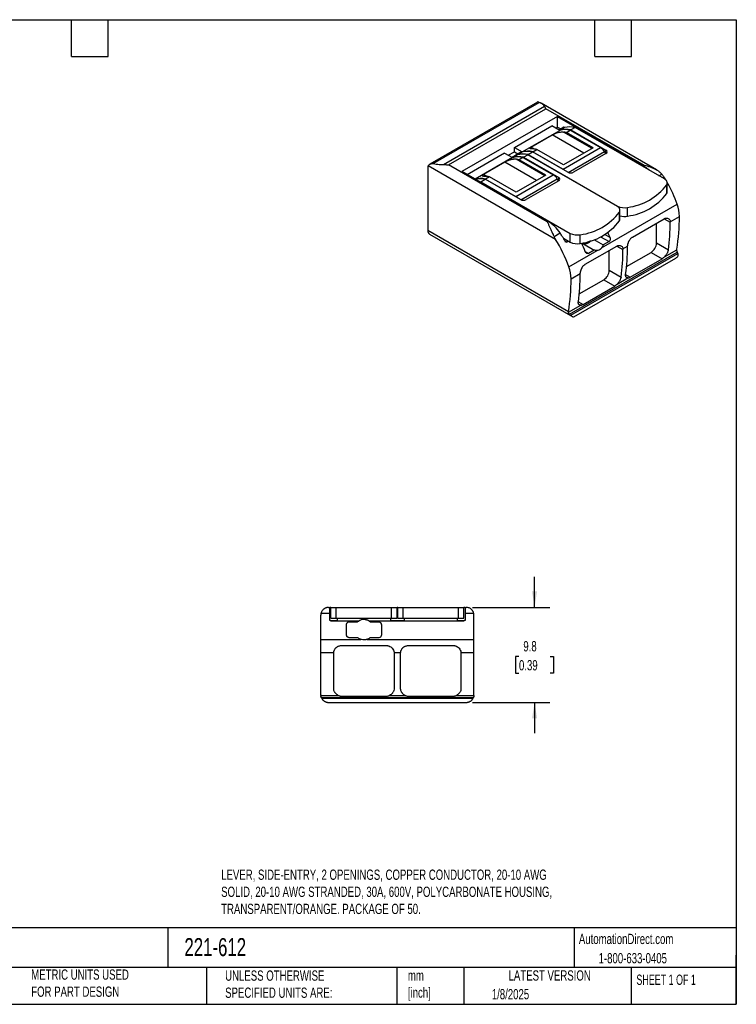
# Model space of a CAD drawing. Header units: millimetres. Extents: x 3 to 137, y 3 to 105.
# Tile 2 of 2: x 63 to 137, y 3 to 105. Entities that reach past the tile are written whole.
import ezdxf

# ---------------------------------------------------------------- set-up
doc = ezdxf.new("R2010")
doc.units = ezdxf.units.MM
doc.header["$LTSCALE"] = 0.5
doc.linetypes.add('SLD-Solid', pattern=[0])
doc.layers.add('DIMENSIONS', color=140, linetype='SLD-Solid', lineweight=25)
doc.layers.add('TEXT', color=140, linetype='SLD-Solid', lineweight=25)
doc.styles.add('SLDTEXTSTYLE0', font='TXT', dxfattribs={"width": 0.7})
doc.styles.add('SLDTEXTSTYLE1', font='TXT', dxfattribs={"width": 0.65})
doc.dimstyles.new('SLDDIMSTYLE1', dxfattribs={"dimtxt": 1.079004, "dimasz": 1.651, "dimexe": 0, "dimexo": 0.0625, "dimgap": 0.269751, "dimtad": 0, "dimtih": 1, "dimtoh": 1, "dimrnd": 1e-09, "dimzin": 12, "dimdsep": 46, "dimtxsty": 'SLDTEXTSTYLE0', "dimsah": 1, "dimcen": 0.09, "dimadec": 0, "dimazin": 3, "dimtfac": 1, "dimtmove": 0, "dimatfit": 0, "dimfxl": 0, "dimfrac": 2, "dimtolj": 1, "dimtzin": 12, "dimarcsym": 0})

# ---------------------------------------------------------------- blocks, each defined once
blk = doc.blocks.new('_D_2')
at = {"layer": 'DIMENSIONS'}
for p, q in [((115.72, 44.13), (115.72, 47.3)), ((109.3, 44.13), (117.3, 44.13)), ((114.11, 39.05), (113.75, 39.05)), ((113.75, 39.05), (113.75, 37.33)), ((117.32, 39.05), (117.68, 39.05)), ((117.68, 39.05), (117.68, 37.33)), ((113.75, 37.33), (114.11, 37.33)), ((117.68, 37.33), (117.32, 37.33)), ((109.3, 34.33), (117.3, 34.33)), ((115.72, 34.33), (115.72, 31.15))]:
    blk.add_line(p, q, dxfattribs=at)
for points in [[(115.72, 44.13), (115.97, 45.78), (115.46, 45.78)], [(115.72, 34.33), (115.46, 32.68), (115.97, 32.68)]]:
    blk.add_solid(points, dxfattribs=at)
at = {"layer": 'DIMENSIONS', "char_height": 1.058, "attachment_point": 1, "style": 'SLDTEXTSTYLE0'}
for s, insert in [('9.8', (114.56, 40.65)), ('0.39', (114.11, 38.69))]:
    blk.add_mtext(s, dxfattribs=dict(at, insert=insert))

msp = doc.modelspace()

# ---------------------------------------------------------------- linework, layer by layer
for p, q in [((116.015, 96.273), (104.916, 89.866)), ((105.275, 89.931), (116.206, 96.241)), ((106.327, 89.821), (116.759, 95.844)), ((106.835, 89.794), (116.876, 95.591)), ((128.279, 89.279), (116.385, 96.145)), ((127.058, 89.713), (116.876, 95.591)), ((118.067, 94.801), (108.203, 89.107)), ((118.067, 94.801), (126.97, 89.662)), ((118.067, 93.699), (118.067, 94.801)), ((113.648, 91.597), (117.502, 93.821)), ((118.308, 93.356), (117.502, 93.821)), ((117.891, 93.597), (118.067, 93.699)), ((118.067, 93.699), (118.414, 93.499)), ((118.728, 93.68), (118.276, 93.419)), ((118.799, 93.64), (118.347, 93.378)), ((118.799, 93.64), (118.728, 93.68)), ((119.895, 93.66), (119.443, 93.399)), ((129.115, 88.338), (119.895, 93.66)), ((114.454, 91.131), (118.308, 93.356)), ((115.334, 91.623), (117.526, 92.889)), ((120.8, 90.999), (117.526, 92.889)), ((118.276, 93.374), (118.276, 93.419)), ((118.276, 93.419), (118.347, 93.378)), ((121.649, 91.488), (118.714, 93.183)), ((118.997, 93.142), (119.404, 93.376)), ((121.755, 91.55), (118.997, 93.142)), ((119.404, 93.376), (122.515, 91.58)), ((119.443, 93.399), (123.084, 91.297)), ((113.648, 91.147), (113.648, 91.597)), ((113.648, 91.597), (114.454, 91.131)), ((115.673, 91.428), (115.334, 91.623)), ((118.661, 89.356), (122.515, 91.58)), ((121.755, 91.55), (118.714, 89.794)), ((112.623, 91.005), (108.769, 88.78)), ((113.429, 90.539), (109.575, 88.315)), ((112.623, 91.005), (113.429, 90.539)), ((113.012, 90.78), (113.648, 91.147)), ((113.397, 90.603), (113.849, 90.864)), ((113.397, 90.558), (113.397, 90.603)), ((113.468, 90.562), (113.397, 90.603)), ((113.468, 90.562), (113.92, 90.823)), ((113.648, 91.147), (113.994, 90.947)), ((113.849, 90.864), (113.92, 90.823)), ((113.892, 90.888), (114.344, 91.15)), ((113.892, 90.839), (113.892, 90.888)), ((113.963, 90.848), (113.892, 90.888)), ((113.963, 90.848), (114.415, 91.109)), ((114.525, 90.56), (114.118, 90.325)), ((114.344, 91.15), (114.415, 91.109)), ((114.525, 90.56), (117.636, 88.764)), ((114.564, 90.582), (115.016, 90.844)), ((114.564, 90.582), (118.205, 88.48)), ((124.236, 85.521), (115.016, 90.844)), ((115.059, 90.868), (115.511, 91.129)), ((115.059, 90.868), (124.279, 85.545)), ((119.153, 89.027), (115.511, 91.129)), ((115.55, 91.152), (115.957, 91.386)), ((115.55, 91.152), (118.661, 89.356)), ((118.714, 89.794), (115.957, 91.386)), ((119.179, 89.013), (122.933, 91.181)), ((123.084, 90.97), (119.718, 89.027)), ((123.082, 90.969), (122.933, 91.181)), ((123.084, 90.97), (123.084, 91.297)), ((104.714, 89.479), (104.714, 83.017)), ((117.884, 82.11), (104.751, 89.691)), ((117.017, 83.916), (106.835, 89.794)), ((112.647, 90.072), (110.455, 88.807)), ((115.921, 88.182), (112.647, 90.072)), ((116.77, 88.672), (113.835, 90.366)), ((116.876, 88.733), (114.118, 90.325)), ((126.97, 89.662), (127.058, 89.713)), ((117.106, 83.967), (108.203, 89.107)), ((110.794, 88.611), (110.455, 88.807)), ((111.078, 88.57), (110.671, 88.335)), ((113.835, 86.978), (111.078, 88.57)), ((113.782, 86.539), (117.636, 88.764)), ((116.876, 88.733), (113.835, 86.978)), ((118.205, 88.153), (118.205, 88.48)), ((128.55, 88.664), (128.849, 88.836)), ((129.245, 88.245), (129.056, 88.559)), ((110.18, 88.051), (110.632, 88.313)), ((110.18, 88.051), (119.399, 82.729)), ((114.274, 86.21), (110.632, 88.313)), ((110.671, 88.335), (113.782, 86.539)), ((114.3, 86.197), (118.054, 88.364)), ((118.205, 88.153), (114.839, 86.21)), ((118.203, 88.152), (118.054, 88.364)), ((129.354, 86.844), (129.354, 87.742)), ((129.408, 87.031), (129.408, 87.929)), ((122.633, 81.226), (130.429, 85.727)), ((124.279, 85.495), (124.279, 85.545)), ((125.309, 84.509), (125.309, 85.407)), ((124.475, 84.028), (124.475, 84.926)), ((124.529, 84.215), (124.529, 85.113)), ((129.715, 83.931), (130.664, 84.479)), ((117.017, 83.916), (117.106, 83.967)), ((125.813, 82.348), (129.087, 84.238)), ((128.303, 81.735), (128.303, 83.786)), ((129.088, 84.238), (129.716, 83.875)), ((119.218, 74.644), (104.714, 83.017)), ((104.879, 82.651), (119.661, 74.117)), ((117.723, 82.413), (118.354, 82.777)), ((119.399, 81.831), (119.399, 82.729)), ((120.43, 81.693), (120.43, 82.591)), ((122.535, 82.384), (123.398, 81.886)), ((122.974, 82.62), (123.487, 82.324)), ((118.686, 82.242), (119.399, 81.831)), ((118.986, 81.841), (118.933, 81.81)), ((118.986, 81.841), (119.184, 81.955)), ((118.986, 81.841), (118.986, 81.841)), ((119.004, 81.809), (119.22, 81.934)), ((120.63, 81.573), (120.765, 81.651)), ((120.765, 81.651), (121.878, 81.008)), ((120.934, 79.532), (124.208, 81.422)), ((121.845, 82.088), (122.796, 81.539)), ((123.398, 81.886), (122.796, 81.539)), ((124.209, 81.421), (124.837, 81.059)), ((124.836, 81.114), (125.314, 81.39)), ((128.303, 81.735), (129.518, 81.034)), ((119.257, 79.277), (122.174, 80.961)), ((119.327, 74.389), (130.423, 80.795)), ((119.459, 74.28), (130.509, 80.659)), ((120.941, 80.855), (121.276, 80.661)), ((121.878, 81.008), (121.276, 80.661)), ((123.424, 78.919), (123.424, 80.969)), ((125.208, 79.295), (127.737, 80.756)), ((127.737, 80.756), (128.869, 80.102)), ((129.111, 80.306), (130.379, 81.038)), ((119.784, 74.111), (130.277, 80.169)), ((125.595, 78.212), (128.869, 80.102)), ((119.492, 78.029), (120.435, 78.574)), ((123.424, 78.919), (124.639, 78.217)), ((125.112, 78.491), (125.595, 78.212)), ((120.329, 76.479), (122.858, 77.939)), ((120.716, 75.395), (123.99, 77.285)), ((122.858, 77.939), (123.99, 77.285)), ((124.232, 77.489), (125.352, 78.136)), ((119.211, 74.591), (120.473, 75.319)), ((120.233, 75.674), (120.716, 75.395)), ((94.469, 44.126), (94.594, 44.126)), ((94.594, 43.552), (94.594, 44.126)), ((94.699, 44.126), (94.594, 44.126)), ((94.699, 43.026), (94.699, 44.126)), ((94.699, 44.126), (95.259, 44.126)), ((95.259, 43.026), (95.259, 44.126)), ((95.259, 44.126), (100.979, 44.126)), ((100.979, 43.026), (100.979, 44.126)), ((100.979, 44.126), (101.539, 44.126)), ((101.539, 43.026), (101.539, 44.126)), ((101.599, 44.126), (101.539, 44.126)), ((101.599, 43.026), (101.599, 44.126)), ((101.599, 44.126), (102.159, 44.126)), ((102.159, 43.026), (102.159, 44.126)), ((102.159, 44.126), (107.879, 44.126)), ((107.879, 43.026), (107.879, 44.126)), ((107.879, 44.126), (108.439, 44.126)), ((108.439, 43.026), (108.439, 44.126)), ((108.544, 44.126), (108.439, 44.126)), ((108.544, 44.126), (108.669, 44.126)), ((108.544, 44.126), (108.544, 43.552)), ((93.669, 40.828), (93.669, 43.326)), ((93.701, 43.552), (94.594, 43.552)), ((94.594, 42.776), (94.594, 43.552)), ((94.669, 42.776), (94.594, 42.776)), ((94.669, 42.75), (94.669, 42.776)), ((94.669, 42.776), (95.394, 42.776)), ((94.669, 42.75), (97.619, 42.75)), ((94.699, 43.026), (95.259, 43.026)), ((95.259, 43.026), (100.979, 43.026)), ((95.394, 42.776), (95.394, 43.026)), ((98.618, 42.75), (108.469, 42.75)), ((100.844, 43.026), (100.844, 42.776)), ((100.844, 42.776), (102.294, 42.776)), ((100.979, 43.026), (101.539, 43.026)), ((101.599, 43.026), (102.159, 43.026)), ((102.159, 43.026), (107.879, 43.026)), ((102.294, 42.776), (102.294, 43.026)), ((107.744, 43.026), (107.744, 42.776)), ((107.744, 42.776), (108.469, 42.776)), ((107.879, 43.026), (108.439, 43.026)), ((108.544, 42.776), (108.469, 42.776)), ((108.469, 42.75), (108.469, 42.776)), ((108.544, 43.552), (108.544, 42.776)), ((108.544, 43.552), (109.436, 43.552)), ((109.469, 40.828), (109.469, 43.326)), ((96.319, 41.301), (96.319, 42.351)), ((96.619, 42.651), (97.469, 42.651)), ((98.768, 42.651), (99.619, 42.651)), ((99.919, 42.351), (99.919, 41.301)), ((93.669, 39.466), (93.669, 40.828)), ((93.669, 40.828), (97.794, 40.828)), ((97.469, 41.001), (96.619, 41.001)), ((98.443, 40.828), (109.469, 40.828)), ((99.619, 41.001), (98.768, 41.001)), ((109.469, 39.466), (109.469, 40.828)), ((95.799, 40.196), (100.429, 40.196)), ((102.699, 40.196), (107.329, 40.196)), ((93.669, 39.466), (95.002, 39.466)), ((93.669, 35.126), (93.669, 39.466)), ((94.999, 35.776), (94.999, 39.396)), ((101.226, 39.466), (101.902, 39.466)), ((101.229, 39.396), (101.229, 35.776)), ((101.899, 35.776), (101.899, 39.396)), ((108.126, 39.466), (109.469, 39.466)), ((108.129, 39.396), (108.129, 35.776)), ((109.469, 35.126), (109.469, 39.466)), ((93.672, 35.053), (95.456, 35.053)), ((93.723, 34.837), (109.415, 34.837)), ((93.755, 34.765), (109.382, 34.765)), ((95.799, 34.976), (100.429, 34.976)), ((100.772, 35.053), (102.356, 35.053)), ((102.699, 34.976), (107.329, 34.976)), ((107.672, 35.053), (109.466, 35.053)), ((94.469, 34.326), (108.669, 34.326))]:
    msp.add_line(p, q)
at = {"flags": 128}
msp.add_lwpolyline([(109.974, 88.084), (110.034, 88.076), (110.18, 88.051)], dxfattribs=at)
for centre, radius, start, end in [((119.391, 91.298), 2.415, 77.95702, 104.18778), ((118.9, 91.014), 2.415, 77.95702, 104.18778), ((118.939, 91.037), 2.415, 77.95702, 104.18778), ((118.439, 90.298), 2.898, 78.89322, 84.562), ((121.802, 90.416), 1.365, 34.08066, 58.53482), ((114.021, 88.198), 2.415, 77.95702, 104.18778), ((114.06, 88.22), 2.415, 77.95702, 104.18778), ((114.512, 88.481), 2.415, 77.95702, 104.18778), ((114.555, 88.506), 2.415, 77.95702, 104.18778), ((115.007, 88.767), 2.415, 77.95702, 104.18778), ((115.046, 88.789), 2.415, 77.95702, 104.18778), ((115.398, 88.543), 2.898, 78.89322, 84.562), ((123.022, 91.133), 0.175, 290.78342, 69.21658), ((105.274, 89.489), 0.561, 158.89359, 181.06368), ((113.56, 87.482), 2.898, 78.89322, 84.562), ((125.235, 86.706), 3.428, 48.04907, 59.58818), ((110.519, 85.726), 2.898, 78.89322, 84.562), ((116.923, 87.599), 1.365, 34.08066, 58.53482), ((118.143, 88.317), 0.175, 290.78342, 69.21658), ((118.058, 88.335), 1.186, 45.27723, 59.42556), ((119.436, 89.573), 0.615, 242.60967, 297.39033), ((110.167, 85.973), 2.415, 77.95702, 104.18778), ((110.126, 85.932), 2.434, 78.00769, 102.72875), ((124.58, 91.341), 5.978, 277.00525, 322.98937), ((128.968, 87.933), 0.431, 333.7699, 69.98824), ((116.16, 80.556), 15.177, 19.91949, 29.2153), ((113.179, 85.518), 1.186, 45.27723, 59.42556), ((124.58, 90.443), 5.978, 277.00525, 322.98937), ((129.047, 87.034), 0.361, 328.27991, 359.55943), ((114.557, 86.756), 0.615, 242.60967, 297.39033), ((124.089, 85.116), 0.431, 333.7699, 69.98824), ((124.988, 86.923), 1.549, 242.76583, 281.98912), ((126.97, 84.428), 3.695, 0.7912, 20.57699), ((119.701, 88.524), 5.978, 277.00525, 322.98937), ((124.987, 86.139), 1.662, 254.01512, 281.20264), ((109.548, 84.483), 21.116, 350.76342, 359.9902), ((114.971, 80.478), 4.09, 34.20481, 58.5465), ((119.701, 87.626), 5.978, 277.00525, 322.98937), ((124.168, 84.217), 0.361, 328.27991, 359.55943), ((108.204, 83.954), 21.512, 352.19959, 359.79055), ((105.104, 82.973), 0.393, 173.54907, 235.13875), ((105.298, 74.305), 15.564, 28.83008, 32.98193), ((120.109, 84.107), 1.549, 242.76583, 281.98912), ((109.648, 76.754), 14.918, 21.92483, 23.96679), ((104.916, 74.076), 15.254, 19.93343, 31.77772), ((105.35, 74.334), 15.566, 28.69876, 28.83133), ((120.109, 83.208), 1.549, 242.76583, 281.98912), ((106.991, 75.237), 15.039, 21.93231, 25.53197), ((120.866, 82.46), 0.816, 262.91571, 323.56968), ((103.799, 81.411), 21.512, 352.19959, 359.79055), ((127.083, 81.786), 1.22, 302.38686, 357.61314), ((103.325, 81.137), 21.512, 352.19959, 359.79055), ((115.798, 77.978), 3.695, 0.7912, 20.57699), ((98.92, 78.594), 21.512, 352.19959, 359.79055), ((122.204, 78.97), 1.22, 302.38686, 357.61314), ((98.376, 78.033), 21.116, 350.76342, 359.9902)]:
    msp.add_arc(centre, radius, start, end)
for points, knots in [([(116.206, 96.241), (116.171, 96.257), (116.102, 96.287), (116.048, 96.295), (116.023, 96.274), (116.017, 96.269)], [0, 0, 0, 0, 0.4421345, 0.8656069, 1, 1, 1, 1]), ([(116.759, 95.844), (116.72, 95.912), (116.65, 95.97), (116.464, 96.103), (116.339, 96.174), (116.206, 96.241)], [0, 0, 0, 0, 0.4179246, 0.4179246, 1, 1, 1, 1]), ([(116.876, 95.591), (116.866, 95.615), (116.847, 95.663), (116.818, 95.729), (116.789, 95.79), (116.769, 95.826), (116.759, 95.844)], [0, 0, 0, 0, 0.2499598, 0.4999862, 0.750016, 1, 1, 1, 1]), ([(117.526, 92.889), (117.539, 92.896), (117.565, 92.911), (117.608, 92.934), (117.654, 92.956), (117.707, 92.981), (117.828, 93.035), (118.037, 93.112), (118.276, 93.169), (118.508, 93.195), (118.642, 93.187), (118.714, 93.183)], [0, 0, 0, 0, 0.0356232, 0.0706556, 0.1055787, 0.14071, 0.188126, 0.3694171, 0.5956026, 0.7827925, 1, 1, 1, 1]), ([(115.673, 91.428), (115.636, 91.431), (115.562, 91.438), (115.461, 91.446), (115.374, 91.454), (115.298, 91.464), (115.239, 91.475), (115.2, 91.496), (115.198, 91.529), (115.256, 91.576), (115.31, 91.61), (115.326, 91.619), (115.334, 91.623)], [0, 0, 0, 0, 0.1157362, 0.2314112, 0.3444743, 0.4488773, 0.5715499, 0.6767898, 0.8249172, 0.9543334, 0.9770602, 1, 1, 1, 1]), ([(104.751, 89.691), (104.759, 89.707), (104.773, 89.737), (104.805, 89.779), (104.843, 89.816), (104.885, 89.848), (104.933, 89.876), (104.983, 89.9), (105.037, 89.918), (105.094, 89.932), (105.153, 89.939), (105.214, 89.94), (105.254, 89.934), (105.275, 89.931)], [0, 0, 0, 0, 0.0960336, 0.1886204, 0.2788655, 0.3676809, 0.4558037, 0.5438307, 0.6322671, 0.7215799, 0.8122528, 0.9048382, 1, 1, 1, 1]), ([(105.275, 89.931), (105.488, 89.892), (105.687, 89.863), (106.013, 89.829), (106.163, 89.818), (106.327, 89.821)], [0, 0, 0, 0, 0.5469343, 0.5469343, 1, 1, 1, 1]), ([(106.327, 89.821), (106.369, 89.822), (106.453, 89.823), (106.58, 89.818), (106.707, 89.81), (106.792, 89.8), (106.835, 89.794)], [0, 0, 0, 0, 0.249984, 0.5000138, 0.7500402, 1, 1, 1, 1]), ([(113.835, 90.366), (113.808, 90.369), (113.751, 90.373), (113.659, 90.374), (113.559, 90.369), (113.45, 90.357), (113.336, 90.337), (113.217, 90.308), (113.096, 90.271), (112.975, 90.227), (112.856, 90.178), (112.742, 90.125), (112.678, 90.09), (112.647, 90.072)], [0, 0, 0, 0, 0.08217822, 0.17265702, 0.26879699, 0.36804673, 0.46798521, 0.56639002, 0.66135109, 0.75146365, 0.83623386, 0.9180662, 1, 1, 1, 1]), ([(128.849, 88.836), (128.818, 88.868), (128.756, 88.932), (128.658, 89.018), (128.559, 89.096), (128.459, 89.167), (128.359, 89.232), (128.198, 89.326), (127.971, 89.44), (127.672, 89.557), (127.367, 89.65), (127.161, 89.692), (127.058, 89.713)], [0, 0, 0, 0, 0.0657021, 0.1297988, 0.1916114, 0.251405, 0.30969, 0.3669448, 0.5252498, 0.6834867, 0.8417587, 1, 1, 1, 1]), ([(110.455, 88.807), (110.441, 88.799), (110.413, 88.782), (110.381, 88.761), (110.356, 88.741), (110.339, 88.725), (110.328, 88.71), (110.323, 88.698), (110.323, 88.688), (110.328, 88.679), (110.338, 88.671), (110.351, 88.664), (110.368, 88.659), (110.388, 88.654), (110.412, 88.649), (110.438, 88.645), (110.467, 88.641), (110.498, 88.638), (110.531, 88.635), (110.566, 88.631), (110.603, 88.628), (110.64, 88.625), (110.678, 88.622), (110.717, 88.618), (110.755, 88.615), (110.781, 88.612), (110.794, 88.611)], [0, 0, 0, 0, 0.04087595, 0.08102026, 0.12095032, 0.16096959, 0.20118898, 0.24155818, 0.28189825, 0.32193029, 0.3619024, 0.40275863, 0.44444113, 0.48684668, 0.52985693, 0.57334114, 0.61715841, 0.6611594, 0.70518778, 0.74908138, 0.79267315, 0.83579187, 0.87826285, 0.91990839, 0.96054825, 1, 1, 1, 1]), ([(129.056, 88.559), (129.035, 88.592), (128.993, 88.657), (128.924, 88.749), (128.874, 88.807), (128.849, 88.836)], [0, 0, 0, 0, 0.33592205, 0.66932994, 1, 1, 1, 1]), ([(117.017, 83.916), (117.037, 83.879), (117.078, 83.804), (117.139, 83.681), (117.2, 83.551), (117.263, 83.414), (117.328, 83.269), (117.396, 83.118), (117.466, 82.958), (117.542, 82.789), (117.611, 82.64), (117.672, 82.513), (117.706, 82.447), (117.723, 82.413)], [0, 0, 0, 0, 0.0975482, 0.195127, 0.2927067, 0.3902722, 0.4878305, 0.5854192, 0.6833169, 0.7834214, 0.8877482, 0.9429255, 1, 1, 1, 1]), ([(129.087, 84.238), (129.101, 84.246), (129.128, 84.261), (129.174, 84.28), (129.224, 84.296), (129.366, 84.322), (129.589, 84.263), (129.702, 84.064), (129.714, 83.941), (129.715, 83.931)], [0, 0, 0, 0, 0.04903, 0.097438, 0.161208, 0.2243243, 0.5933226, 0.9673874, 1, 1, 1, 1]), ([(129.715, 83.931), (129.715, 83.915), (129.717, 83.897), (129.716, 83.878), (129.716, 83.875)], [0, 0, 0, 0, 0.8471869, 1, 1, 1, 1]), ([(117.723, 82.413), (117.744, 82.367), (117.793, 82.264), (117.851, 82.165), (117.884, 82.11)], [0, 0, 0, 0, 0.44570376, 1, 1, 1, 1]), ([(123.487, 82.324), (123.494, 82.306), (123.506, 82.272), (123.516, 82.222), (123.524, 82.145), (123.515, 82.03), (123.463, 81.937), (123.417, 81.898), (123.404, 81.89), (123.398, 81.886)], [0, 0, 0, 0, 0.1167025, 0.2171462, 0.3039226, 0.573138, 0.8929218, 0.9462367, 1, 1, 1, 1]), ([(125.314, 81.39), (125.316, 81.417), (125.321, 81.469), (125.335, 81.552), (125.354, 81.635), (125.377, 81.72), (125.405, 81.803), (125.438, 81.885), (125.476, 81.964), (125.517, 82.04), (125.564, 82.112), (125.626, 82.193), (125.7, 82.269), (125.768, 82.322), (125.804, 82.343), (125.813, 82.348)], [0, 0, 0, 0, 0.0770563, 0.1529697, 0.2280701, 0.3026086, 0.3767732, 0.4507079, 0.5245324, 0.5983638, 0.6723373, 0.7466269, 0.8716918, 0.9674959, 1, 1, 1, 1]), ([(122.796, 81.539), (122.786, 81.51), (122.766, 81.452), (122.728, 81.371), (122.684, 81.295), (122.65, 81.249), (122.633, 81.226)], [0, 0, 0, 0, 0.2503404, 0.499972, 0.749574, 1, 1, 1, 1]), ([(124.208, 81.422), (124.222, 81.429), (124.249, 81.444), (124.295, 81.464), (124.345, 81.479), (124.487, 81.506), (124.71, 81.447), (124.823, 81.247), (124.835, 81.124), (124.836, 81.114)], [0, 0, 0, 0, 0.04903, 0.097438, 0.161208, 0.2243243, 0.5933226, 0.9673874, 1, 1, 1, 1]), ([(121.276, 80.661), (121.265, 80.656), (121.243, 80.645), (121.207, 80.638), (121.171, 80.638), (121.134, 80.646), (121.097, 80.661), (121.059, 80.686), (121.02, 80.723), (120.988, 80.764), (120.961, 80.809), (120.949, 80.838), (120.941, 80.855)], [0, 0, 0, 0, 0.0908876, 0.1808179, 0.2708662, 0.3618345, 0.4554936, 0.5578781, 0.6775954, 0.8074145, 0.8899621, 1, 1, 1, 1]), ([(122.174, 80.961), (122.149, 80.96), (122.099, 80.957), (122.025, 80.965), (121.95, 80.981), (121.902, 80.999), (121.878, 81.008)], [0, 0, 0, 0, 0.250426, 0.500028, 0.7496596, 1, 1, 1, 1]), ([(122.633, 81.226), (122.617, 81.207), (122.586, 81.169), (122.534, 81.12), (122.479, 81.076), (122.384, 81.015), (122.28, 80.974), (122.195, 80.964), (122.174, 80.961)], [0, 0, 0, 0, 0.12638276, 0.25182912, 0.37664603, 0.50111761, 0.87419542, 1, 1, 1, 1]), ([(124.836, 81.114), (124.836, 81.099), (124.837, 81.08), (124.837, 81.061), (124.837, 81.059)], [0, 0, 0, 0, 0.84718687, 1, 1, 1, 1]), ([(128.869, 80.102), (128.888, 80.114), (128.929, 80.14), (128.991, 80.19), (129.052, 80.246), (129.092, 80.287), (129.111, 80.306)], [0, 0, 0, 0, 0.2309977, 0.4990235, 0.7674631, 1, 1, 1, 1]), ([(129.518, 81.034), (129.516, 81.023), (129.512, 80.999), (129.494, 80.915), (129.455, 80.804), (129.392, 80.675), (129.323, 80.561), (129.231, 80.433), (129.15, 80.348), (129.111, 80.306)], [0, 0, 0, 0, 0.04759392, 0.10545222, 0.3558326, 0.48733351, 0.60627418, 0.80691159, 1, 1, 1, 1]), ([(130.276, 80.17), (130.287, 80.176), (130.337, 80.201), (130.412, 80.263), (130.491, 80.355), (130.539, 80.458), (130.546, 80.548), (130.532, 80.615), (130.517, 80.644), (130.509, 80.659)], [0, 0, 0, 0, 0.0588554, 0.2761693, 0.4752333, 0.6568115, 0.8280398, 0.9132897, 1, 1, 1, 1]), ([(130.379, 81.038), (130.377, 81.026), (130.372, 81.003), (130.372, 80.962), (130.376, 80.919), (130.385, 80.875), (130.4, 80.832), (130.415, 80.807), (130.423, 80.795)], [0, 0, 0, 0, 0.163887, 0.3266377, 0.4899534, 0.6552908, 0.8241208, 1, 1, 1, 1]), ([(130.379, 81.038), (130.383, 81.054), (130.387, 81.072), (130.39, 81.091), (130.39, 81.093)], [0, 0, 0, 0, 0.8471851, 1, 1, 1, 1]), ([(120.435, 78.574), (120.437, 78.6), (120.442, 78.652), (120.456, 78.735), (120.475, 78.819), (120.498, 78.903), (120.526, 78.986), (120.559, 79.068), (120.596, 79.148), (120.638, 79.224), (120.685, 79.295), (120.747, 79.377), (120.821, 79.453), (120.889, 79.505), (120.925, 79.526), (120.934, 79.532)], [0, 0, 0, 0, 0.0770563, 0.1529697, 0.2280701, 0.3026086, 0.3767732, 0.4507079, 0.5245324, 0.5983638, 0.6723373, 0.7466269, 0.8716918, 0.9674959, 1, 1, 1, 1]), ([(125.352, 78.136), (125.335, 78.135), (125.302, 78.134), (125.258, 78.142), (125.219, 78.157), (125.184, 78.181), (125.153, 78.214), (125.126, 78.265), (125.106, 78.341), (125.105, 78.415), (125.109, 78.468), (125.111, 78.482), (125.112, 78.491)], [0, 0, 0, 0, 0.0957738, 0.1909085, 0.2865436, 0.3836838, 0.485249, 0.596225, 0.7580839, 0.9356277, 0.9614875, 1, 1, 1, 1]), ([(123.99, 77.285), (124.009, 77.297), (124.05, 77.323), (124.112, 77.373), (124.173, 77.43), (124.213, 77.47), (124.232, 77.489)], [0, 0, 0, 0, 0.2309977, 0.4990235, 0.7674631, 1, 1, 1, 1]), ([(124.639, 78.217), (124.637, 78.207), (124.633, 78.183), (124.615, 78.099), (124.576, 77.987), (124.513, 77.859), (124.444, 77.744), (124.352, 77.616), (124.271, 77.531), (124.232, 77.489)], [0, 0, 0, 0, 0.0475939, 0.1054522, 0.3558326, 0.4873354, 0.6062742, 0.8069125, 1, 1, 1, 1]), ([(125.352, 78.136), (125.365, 78.137), (125.393, 78.14), (125.442, 78.149), (125.495, 78.165), (125.547, 78.186), (125.58, 78.204), (125.595, 78.212)], [0, 0, 0, 0, 0.17943008, 0.38907046, 0.60907961, 0.81941773, 1, 1, 1, 1]), ([(120.473, 75.319), (120.456, 75.318), (120.423, 75.317), (120.379, 75.325), (120.34, 75.341), (120.305, 75.364), (120.274, 75.398), (120.247, 75.449), (120.227, 75.524), (120.226, 75.598), (120.23, 75.651), (120.232, 75.666), (120.233, 75.674)], [0, 0, 0, 0, 0.0957746, 0.19091, 0.2865459, 0.3836867, 0.4852516, 0.596225, 0.7580839, 0.9356277, 0.9614875, 1, 1, 1, 1]), ([(120.473, 75.319), (120.486, 75.32), (120.514, 75.323), (120.563, 75.333), (120.616, 75.349), (120.668, 75.369), (120.701, 75.387), (120.716, 75.395)], [0, 0, 0, 0, 0.1794301, 0.3890705, 0.6090796, 0.8194177, 1, 1, 1, 1]), ([(119.327, 74.389), (119.315, 74.399), (119.294, 74.418), (119.267, 74.449), (119.246, 74.479), (119.229, 74.508), (119.218, 74.537), (119.211, 74.565), (119.211, 74.582), (119.211, 74.591)], [0, 0, 0, 0, 0.1711081, 0.3224077, 0.4627739, 0.5976165, 0.7312931, 0.8650462, 1, 1, 1, 1]), ([(119.459, 74.28), (119.472, 74.269), (119.498, 74.248), (119.548, 74.205), (119.607, 74.154), (119.666, 74.112), (119.719, 74.094), (119.757, 74.095), (119.777, 74.109), (119.783, 74.113)], [0, 0, 0, 0, 0.0827132, 0.164804, 0.3312058, 0.5083137, 0.7014693, 0.9136969, 1, 1, 1, 1]), ([(94.469, 44.126), (94.438, 44.125), (94.377, 44.123), (94.286, 44.107), (94.197, 44.081), (94.11, 44.044), (94.027, 43.996), (93.948, 43.936), (93.874, 43.865), (93.806, 43.78), (93.757, 43.695), (93.722, 43.617), (93.708, 43.574), (93.701, 43.552)], [0, 0, 0, 0, 0.0975482, 0.195127, 0.2927067, 0.3902722, 0.4878305, 0.5854192, 0.6833169, 0.7834214, 0.8877482, 0.9429255, 1, 1, 1, 1]), ([(109.436, 43.552), (109.428, 43.577), (109.412, 43.627), (109.38, 43.695), (109.345, 43.756), (109.308, 43.81), (109.267, 43.858), (109.201, 43.928), (109.101, 44.006), (108.963, 44.075), (108.818, 44.118), (108.718, 44.124), (108.669, 44.126)], [0, 0, 0, 0, 0.0657021, 0.1297988, 0.1916114, 0.251405, 0.30969, 0.3669448, 0.5252498, 0.6834867, 0.8417587, 1, 1, 1, 1]), ([(93.701, 43.552), (93.693, 43.519), (93.674, 43.446), (93.671, 43.369), (93.669, 43.326)], [0, 0, 0, 0, 0.44570376, 1, 1, 1, 1]), ([(97.469, 42.651), (97.493, 42.669), (97.54, 42.705), (97.593, 42.735), (97.619, 42.75)], [0, 0, 0, 0, 0.5013616, 1, 1, 1, 1]), ([(98.618, 42.75), (98.594, 42.762), (98.547, 42.787), (98.47, 42.817), (98.389, 42.842), (98.313, 42.859), (98.203, 42.875), (98.097, 42.879), (97.909, 42.862), (97.757, 42.82), (97.645, 42.763), (97.619, 42.75)], [0, 0, 0, 0, 0.0820676, 0.1619041, 0.241928, 0.3306423, 0.3844051, 0.5542641, 0.6228345, 0.9112539, 1, 1, 1, 1]), ([(98.618, 42.75), (98.645, 42.735), (98.698, 42.705), (98.745, 42.669), (98.768, 42.651)], [0, 0, 0, 0, 0.4991418, 1, 1, 1, 1]), ([(109.469, 43.326), (109.468, 43.352), (109.467, 43.404), (109.456, 43.479), (109.443, 43.527), (109.436, 43.552)], [0, 0, 0, 0, 0.33592205, 0.66932994, 1, 1, 1, 1]), ([(96.319, 42.351), (96.319, 42.367), (96.321, 42.394), (96.331, 42.441), (96.357, 42.507), (96.416, 42.582), (96.499, 42.63), (96.568, 42.649), (96.602, 42.65), (96.619, 42.651)], [0, 0, 0, 0, 0.1093893, 0.1932542, 0.3424991, 0.6011474, 0.8161166, 0.9079032, 1, 1, 1, 1]), ([(99.619, 42.651), (99.635, 42.651), (99.667, 42.649), (99.714, 42.638), (99.758, 42.619), (99.794, 42.596), (99.824, 42.571), (99.862, 42.532), (99.907, 42.46), (99.915, 42.391), (99.919, 42.351)], [0, 0, 0, 0, 0.0873606, 0.1753579, 0.2668391, 0.3647026, 0.4348983, 0.5098935, 0.7202093, 1, 1, 1, 1]), ([(96.619, 41.001), (96.603, 41.002), (96.573, 41.003), (96.528, 41.014), (96.486, 41.031), (96.447, 41.054), (96.411, 41.082), (96.378, 41.119), (96.35, 41.165), (96.331, 41.211), (96.321, 41.257), (96.32, 41.285), (96.319, 41.301)], [0, 0, 0, 0, 0.0908876, 0.1808179, 0.2708662, 0.3618345, 0.4554936, 0.5578781, 0.6775954, 0.8074145, 0.8899621, 1, 1, 1, 1]), ([(97.794, 40.828), (97.765, 40.838), (97.705, 40.859), (97.622, 40.9), (97.542, 40.947), (97.494, 40.983), (97.469, 41.001)], [0, 0, 0, 0, 0.250426, 0.500028, 0.7496596, 1, 1, 1, 1]), ([(98.443, 40.828), (98.417, 40.82), (98.364, 40.804), (98.283, 40.788), (98.201, 40.778), (98.064, 40.773), (97.925, 40.789), (97.821, 40.82), (97.794, 40.828)], [0, 0, 0, 0, 0.12638276, 0.25182912, 0.37664603, 0.50111761, 0.87419542, 1, 1, 1, 1]), ([(98.768, 41.001), (98.744, 40.983), (98.696, 40.947), (98.616, 40.9), (98.532, 40.859), (98.473, 40.838), (98.443, 40.828)], [0, 0, 0, 0, 0.2503404, 0.499972, 0.749574, 1, 1, 1, 1]), ([(99.919, 41.301), (99.918, 41.284), (99.917, 41.253), (99.906, 41.21), (99.88, 41.147), (99.818, 41.061), (99.717, 41.012), (99.646, 41.002), (99.628, 41.001), (99.619, 41.001)], [0, 0, 0, 0, 0.1167025, 0.2171462, 0.3039226, 0.573138, 0.8929218, 0.9462367, 1, 1, 1, 1]), ([(95.002, 39.466), (95.006, 39.497), (95.013, 39.557), (95.037, 39.644), (95.069, 39.728), (95.11, 39.806), (95.159, 39.879), (95.216, 39.946), (95.279, 40.007), (95.349, 40.06), (95.424, 40.105), (95.522, 40.15), (95.635, 40.183), (95.735, 40.195), (95.786, 40.196), (95.799, 40.196)], [0, 0, 0, 0, 0.0770563, 0.1529697, 0.2280701, 0.3026086, 0.3767732, 0.4507079, 0.5245324, 0.5983638, 0.6723373, 0.7466269, 0.8716918, 0.9674959, 1, 1, 1, 1]), ([(100.429, 40.196), (100.448, 40.196), (100.486, 40.195), (100.549, 40.188), (100.617, 40.175), (100.804, 40.121), (101.077, 39.933), (101.208, 39.638), (101.224, 39.479), (101.226, 39.466)], [0, 0, 0, 0, 0.04903, 0.097438, 0.161208, 0.2243243, 0.5933226, 0.9673874, 1, 1, 1, 1]), ([(101.902, 39.466), (101.906, 39.497), (101.913, 39.557), (101.937, 39.644), (101.969, 39.728), (102.01, 39.806), (102.059, 39.879), (102.116, 39.946), (102.179, 40.007), (102.249, 40.06), (102.324, 40.105), (102.422, 40.15), (102.535, 40.183), (102.635, 40.195), (102.686, 40.196), (102.699, 40.196)], [0, 0, 0, 0, 0.0770563, 0.1529697, 0.2280701, 0.3026086, 0.3767732, 0.4507079, 0.5245324, 0.5983638, 0.6723373, 0.7466269, 0.8716918, 0.9674959, 1, 1, 1, 1]), ([(107.329, 40.196), (107.348, 40.196), (107.386, 40.195), (107.449, 40.188), (107.517, 40.175), (107.704, 40.121), (107.977, 39.933), (108.108, 39.638), (108.124, 39.479), (108.126, 39.466)], [0, 0, 0, 0, 0.04903, 0.097438, 0.161208, 0.2243243, 0.5933226, 0.9673874, 1, 1, 1, 1]), ([(101.226, 39.466), (101.227, 39.446), (101.229, 39.423), (101.229, 39.4), (101.229, 39.396)], [0, 0, 0, 0, 0.84718687, 1, 1, 1, 1]), ([(108.126, 39.466), (108.127, 39.446), (108.129, 39.423), (108.129, 39.4), (108.129, 39.396)], [0, 0, 0, 0, 0.8471869, 1, 1, 1, 1]), ([(95.456, 35.053), (95.43, 35.067), (95.379, 35.093), (95.308, 35.143), (95.242, 35.2), (95.181, 35.264), (95.126, 35.339), (95.071, 35.438), (95.022, 35.564), (95.004, 35.673), (94.999, 35.745), (94.999, 35.765), (94.999, 35.776)], [0, 0, 0, 0, 0.0957746, 0.19091, 0.2865459, 0.3836867, 0.4852516, 0.596225, 0.7580839, 0.9356277, 0.9614875, 1, 1, 1, 1]), ([(101.229, 35.776), (101.229, 35.762), (101.228, 35.73), (101.219, 35.624), (101.184, 35.495), (101.116, 35.361), (101.037, 35.251), (100.927, 35.139), (100.823, 35.082), (100.772, 35.053)], [0, 0, 0, 0, 0.0475939, 0.1054522, 0.3558326, 0.4873354, 0.6062742, 0.8069125, 1, 1, 1, 1]), ([(102.356, 35.053), (102.33, 35.067), (102.279, 35.093), (102.208, 35.143), (102.142, 35.2), (102.081, 35.264), (102.026, 35.339), (101.971, 35.438), (101.922, 35.564), (101.904, 35.673), (101.899, 35.745), (101.899, 35.765), (101.899, 35.776)], [0, 0, 0, 0, 0.0957738, 0.1909085, 0.2865436, 0.3836838, 0.485249, 0.596225, 0.7580839, 0.9356277, 0.9614875, 1, 1, 1, 1]), ([(108.129, 35.776), (108.129, 35.762), (108.128, 35.73), (108.119, 35.624), (108.084, 35.495), (108.016, 35.361), (107.937, 35.251), (107.827, 35.139), (107.723, 35.082), (107.672, 35.053)], [0, 0, 0, 0, 0.04759392, 0.10545222, 0.3558326, 0.48733351, 0.60627418, 0.80691159, 1, 1, 1, 1]), ([(93.723, 34.837), (93.72, 34.844), (93.715, 34.857), (93.706, 34.886), (93.697, 34.916), (93.689, 34.948), (93.682, 34.982), (93.676, 35.018), (93.673, 35.042), (93.672, 35.053)], [0, 0, 0, 0, 0.1711081, 0.3224077, 0.4627739, 0.5976165, 0.7312931, 0.8650462, 1, 1, 1, 1]), ([(93.755, 34.765), (93.759, 34.757), (93.766, 34.743), (93.784, 34.713), (93.805, 34.679), (93.832, 34.643), (93.862, 34.605), (93.896, 34.567), (93.935, 34.53), (93.977, 34.495), (94.023, 34.461), (94.072, 34.431), (94.125, 34.403), (94.18, 34.379), (94.237, 34.36), (94.295, 34.345), (94.354, 34.334), (94.411, 34.327), (94.45, 34.327), (94.469, 34.326)], [0, 0, 0, 0, 0.0484648, 0.09654308, 0.14488792, 0.19408473, 0.24463679, 0.29696058, 0.35138885, 0.40817887, 0.46752298, 0.52955954, 0.59429208, 0.66099507, 0.72896651, 0.79753994, 0.86603307, 0.93375295, 1, 1, 1, 1]), ([(95.456, 35.053), (95.475, 35.045), (95.517, 35.026), (95.586, 35.004), (95.66, 34.987), (95.731, 34.978), (95.777, 34.977), (95.799, 34.976)], [0, 0, 0, 0, 0.1794301, 0.3890705, 0.6090796, 0.8194177, 1, 1, 1, 1]), ([(100.429, 34.976), (100.456, 34.977), (100.515, 34.979), (100.605, 34.994), (100.692, 35.019), (100.747, 35.042), (100.772, 35.053)], [0, 0, 0, 0, 0.2309977, 0.4990235, 0.7674631, 1, 1, 1, 1]), ([(102.356, 35.053), (102.375, 35.045), (102.417, 35.026), (102.486, 35.004), (102.56, 34.987), (102.631, 34.978), (102.677, 34.977), (102.699, 34.976)], [0, 0, 0, 0, 0.17943008, 0.38907046, 0.60907961, 0.81941773, 1, 1, 1, 1]), ([(107.329, 34.976), (107.356, 34.977), (107.415, 34.979), (107.505, 34.994), (107.592, 35.019), (107.647, 35.042), (107.672, 35.053)], [0, 0, 0, 0, 0.2309977, 0.4990235, 0.7674631, 1, 1, 1, 1]), ([(108.669, 34.326), (108.699, 34.327), (108.761, 34.329), (108.855, 34.346), (108.949, 34.375), (109.041, 34.416), (109.127, 34.468), (109.203, 34.528), (109.268, 34.593), (109.32, 34.659), (109.361, 34.723), (109.375, 34.751), (109.382, 34.765)], [0, 0, 0, 0, 0.1049851, 0.2159058, 0.3291807, 0.4413221, 0.5490148, 0.6493037, 0.7421144, 0.8295988, 0.9144004, 1, 1, 1, 1]), ([(109.466, 35.053), (109.464, 35.039), (109.461, 35.01), (109.453, 34.967), (109.444, 34.927), (109.434, 34.891), (109.423, 34.859), (109.418, 34.844), (109.415, 34.837)], [0, 0, 0, 0, 0.163887, 0.3266377, 0.4899534, 0.6552908, 0.8241208, 1, 1, 1, 1]), ([(109.466, 35.053), (109.467, 35.074), (109.469, 35.098), (109.469, 35.123), (109.469, 35.126)], [0, 0, 0, 0, 0.8471851, 1, 1, 1, 1])]:
    msp.add_open_spline(points, degree=3, knots=knots)
for points in [[(125.311, 81.332), (125.311, 81.342), (125.312, 81.361), (125.313, 81.38), (125.314, 81.39)], [(130.509, 80.659), (130.482, 80.704), (130.453, 80.749), (130.423, 80.795)], [(120.432, 78.515), (120.432, 78.525), (120.433, 78.544), (120.434, 78.564), (120.435, 78.574)], [(119.218, 74.644), (119.217, 74.635), (119.214, 74.617), (119.212, 74.6), (119.211, 74.591)], [(119.327, 74.389), (119.371, 74.351), (119.415, 74.315), (119.459, 74.28)], [(94.999, 39.396), (94.999, 39.408), (94.999, 39.431), (95.001, 39.455), (95.002, 39.466)], [(101.899, 39.396), (101.899, 39.408), (101.899, 39.431), (101.901, 39.455), (101.902, 39.466)], [(93.669, 35.126), (93.669, 35.114), (93.669, 35.09), (93.671, 35.066), (93.672, 35.053)], [(93.723, 34.837), (93.732, 34.812), (93.743, 34.788), (93.755, 34.765)], [(109.382, 34.765), (109.394, 34.788), (109.405, 34.812), (109.415, 34.837)]]:
    msp.add_open_spline(points, degree=3)
at = {"layer": 'TEXT'}
for p, q in [((3.175, 104.775), (136.525, 104.775)), ((67.945, 100.965), (67.945, 104.775)), ((71.755, 100.965), (71.755, 104.775)), ((121.92, 100.965), (121.92, 104.775)), ((125.73, 100.965), (125.73, 104.775)), ((136.525, 104.775), (136.525, 3.175)), ((67.945, 100.965), (71.755, 100.965)), ((121.92, 100.965), (125.73, 100.965)), ((136.525, 11.063), (3.175, 11.063)), ((77.879, 11.063), (77.879, 6.985)), ((119.788, 11.063), (119.788, 6.985)), ((136.525, 3.175), (136.525, 8.255)), ((136.525, 6.985), (3.175, 6.985)), ((81.89, 6.985), (81.89, 3.175)), ((101.512, 6.985), (101.512, 3.175)), ((108.406, 6.985), (108.406, 3.175)), ((125.674, 6.985), (125.674, 3.175)), ((3.175, 3.175), (136.525, 3.175))]:
    msp.add_line(p, q, dxfattribs=at)

# ---------------------------------------------------------------- texts
for s, insert, char_height, attachment_point, style in [('LEVER, SIDE-ENTRY, 2 OPENINGS, COPPER CONDUCTOR, 20-10 AWG ^JSOLID, 20-10 AWG STRANDED, 30A, 600V, POLYCARBONATE HOUSING, ^JTRANSPARENT/ORANGE. PACKAGE OF 50.', (83.394, 17.078), 1.058333, 1, 'SLDTEXTSTYLE0'), ('AutomationDirect.com', (120.289, 10.451), 1.05833, 1, 'SLDTEXTSTYLE0'), ('221-612', (79.604, 10.005), 1.8521, 1, 'SLDTEXTSTYLE0'), ('1-800-633-0405', (122.322, 8.462), 1.05833, 1, 'SLDTEXTSTYLE0'), ('METRIC UNITS USED ^JFOR PART DESIGN', (63.802, 6.773), 1.05833, 1, 'SLDTEXTSTYLE0'), ('UNLESS OTHERWISE ^JSPECIFIED UNITS ARE:', (83.804, 6.666), 1.05833, 1, 'SLDTEXTSTYLE0'), ('mm^J[inch]', (102.65, 6.68), 1.0583, 1, 'SLDTEXTSTYLE0'), ('LATEST VERSION', (117.276, 6.682), 1.05833, 2, 'SLDTEXTSTYLE0'), ('SHEET 1 OF 1', (126.221, 6.242), 1.05833, 1, 'SLDTEXTSTYLE1'), ('1/8/2025', (111.306, 4.751), 1.0583, 1, 'SLDTEXTSTYLE0')]:
    msp.add_mtext(s, dxfattribs=dict(at, insert=insert, char_height=char_height, attachment_point=attachment_point, style=style))

# ---------------------------------------------------------------- dimensions: what is measured, and where the dimension line sits
at = {"layer": 'DIMENSIONS'}
dim = msp.add_linear_dim(base=(115.716, 44.126), p1=(108.669, 34.326), p2=(108.669, 44.126), angle=90, dimstyle='SLDDIMSTYLE1', dxfattribs=at)
dim.commit()
dim.dimension.update_dxf_attribs({"geometry": '_D_2', "text_midpoint": (115.716, 39.045), "dimtype": 160})

doc.saveas('drawing.dxf')
